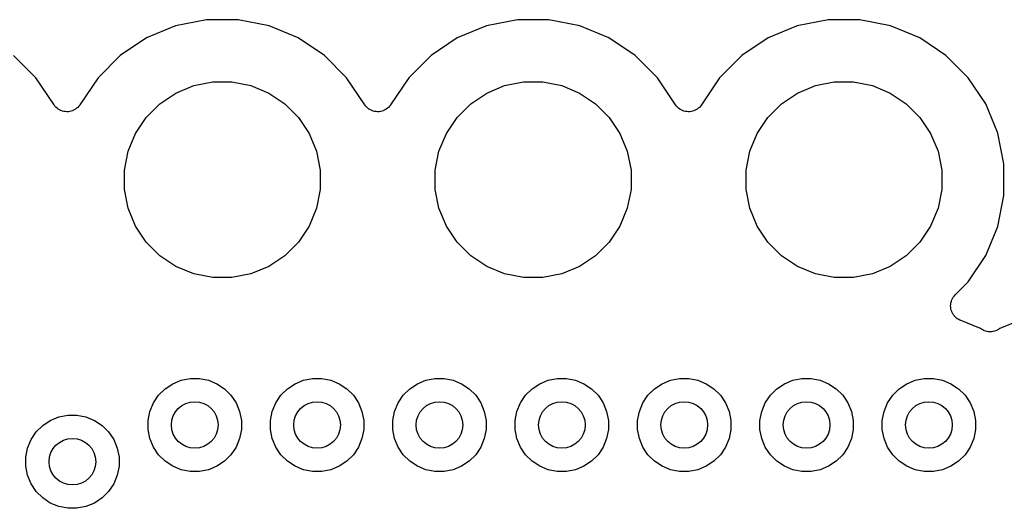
# Model space of a CAD drawing. Extents: x 1.14 to 3.55, y -2.64 to -1.26.
# Tile 11 of 15: x 2.94 to 3.25, y -2.22 to -2.06. Entities that reach past the tile are written whole.
import ezdxf

# ---------------------------------------------------------------- set-up
doc = ezdxf.new("R2010")
doc.units = 0
doc.header["$MEASUREMENT"] = 0
doc.layers.add('BLACK', color=7, linetype='CONTINUOUS')

msp = doc.modelspace()

# ---------------------------------------------------------------- linework, layer by layer
at = {"layer": 'BLACK', "linetype": 'CONTINUOUS'}
for p, q in [((2.98598, -2.06448), (2.97661, -2.06836)), ((2.99593, -2.0625), (2.98598, -2.06448)), ((3.00607, -2.0625), (2.99593, -2.0625)), ((3.01602, -2.06448), (3.00607, -2.0625)), ((3.02539, -2.06836), (3.01602, -2.06448)), ((3.08598, -2.06448), (3.07661, -2.06836)), ((3.09593, -2.0625), (3.08598, -2.06448)), ((3.10607, -2.0625), (3.09593, -2.0625)), ((3.11602, -2.06448), (3.10607, -2.0625)), ((3.12539, -2.06836), (3.11602, -2.06448)), ((3.18598, -2.06448), (3.17661, -2.06836)), ((3.19593, -2.0625), (3.18598, -2.06448)), ((3.20607, -2.0625), (3.19593, -2.0625)), ((3.21602, -2.06448), (3.20607, -2.0625)), ((3.22539, -2.06836), (3.21602, -2.06448)), ((2.97661, -2.06836), (2.96817, -2.074)), ((3.03383, -2.074), (3.02539, -2.06836)), ((3.07661, -2.06836), (3.06817, -2.074)), ((3.13383, -2.074), (3.12539, -2.06836)), ((3.17661, -2.06836), (3.16817, -2.074)), ((3.23383, -2.074), (3.22539, -2.06836)), ((2.941, -2.08117), (2.93383, -2.074)), ((2.96817, -2.074), (2.961, -2.08117)), ((3.041, -2.08117), (3.03383, -2.074)), ((3.06817, -2.074), (3.061, -2.08117)), ((3.141, -2.08117), (3.13383, -2.074)), ((3.16817, -2.074), (3.161, -2.08117)), ((3.241, -2.08117), (3.23383, -2.074)), ((2.94684, -2.08992), (2.941, -2.08117)), ((2.961, -2.08117), (2.95516, -2.08992)), ((3.04684, -2.08992), (3.041, -2.08117)), ((3.061, -2.08117), (3.05516, -2.08992)), ((3.14684, -2.08992), (3.141, -2.08117)), ((3.161, -2.08117), (3.15516, -2.08992)), ((3.24664, -2.08961), (3.241, -2.08117)), ((2.98608, -2.08609), (2.99181, -2.08371)), ((2.99181, -2.08371), (2.9979, -2.0825)), ((2.9979, -2.0825), (3.0041, -2.0825)), ((3.0041, -2.0825), (3.01019, -2.08371)), ((3.01019, -2.08371), (3.01592, -2.08609)), ((3.08608, -2.08609), (3.09181, -2.08371)), ((3.09181, -2.08371), (3.0979, -2.0825)), ((3.0979, -2.0825), (3.1041, -2.0825)), ((3.1041, -2.0825), (3.11019, -2.08371)), ((3.11019, -2.08371), (3.11592, -2.08609)), ((3.18608, -2.08609), (3.19181, -2.08371)), ((3.19181, -2.08371), (3.1979, -2.0825)), ((3.1979, -2.0825), (3.2041, -2.0825)), ((3.2041, -2.0825), (3.21019, -2.08371)), ((3.21019, -2.08371), (3.21592, -2.08609)), ((2.98092, -2.08954), (2.98608, -2.08609)), ((3.01592, -2.08609), (3.02108, -2.08954)), ((3.08092, -2.08954), (3.08608, -2.08609)), ((3.11592, -2.08609), (3.12108, -2.08954)), ((3.18092, -2.08954), (3.18608, -2.08609)), ((3.21592, -2.08609), (3.22108, -2.08954)), ((2.94714, -2.09029), (2.94684, -2.08992)), ((2.94744, -2.09065), (2.94714, -2.09029)), ((2.94745, -2.09066), (2.94744, -2.09065)), ((2.94746, -2.09067), (2.94745, -2.09066)), ((2.94783, -2.09097), (2.94746, -2.09067)), ((2.94819, -2.09128), (2.94783, -2.09097)), ((2.95449, -2.09072), (2.95411, -2.09102)), ((2.9545, -2.09071), (2.95449, -2.09072)), ((2.95451, -2.0907), (2.9545, -2.09071)), ((2.95481, -2.09034), (2.95451, -2.0907)), ((2.95512, -2.08998), (2.95481, -2.09034)), ((2.95513, -2.08995), (2.95512, -2.08998)), ((2.95516, -2.08992), (2.95513, -2.08995)), ((2.95513, -2.08995), (2.95513, -2.08995)), ((2.95513, -2.08995), (2.95513, -2.08995)), ((2.97654, -2.09392), (2.98092, -2.08954)), ((3.02108, -2.08954), (3.02546, -2.09392)), ((3.04714, -2.09029), (3.04684, -2.08992)), ((3.04744, -2.09065), (3.04714, -2.09029)), ((3.04745, -2.09066), (3.04744, -2.09065)), ((3.04746, -2.09067), (3.04745, -2.09066)), ((3.04783, -2.09097), (3.04746, -2.09067)), ((3.04819, -2.09128), (3.04783, -2.09097)), ((3.05449, -2.09072), (3.05411, -2.09102)), ((3.0545, -2.09071), (3.05449, -2.09072)), ((3.05451, -2.0907), (3.0545, -2.09071)), ((3.05481, -2.09034), (3.05451, -2.0907)), ((3.05512, -2.08998), (3.05481, -2.09034)), ((3.05513, -2.08995), (3.05512, -2.08998)), ((3.05516, -2.08992), (3.05513, -2.08995)), ((3.05513, -2.08995), (3.05513, -2.08995)), ((3.05513, -2.08995), (3.05513, -2.08995)), ((3.07654, -2.09392), (3.08092, -2.08954)), ((3.12108, -2.08954), (3.12546, -2.09392)), ((3.14714, -2.09029), (3.14684, -2.08992)), ((3.14744, -2.09065), (3.14714, -2.09029)), ((3.14745, -2.09066), (3.14744, -2.09065)), ((3.14746, -2.09067), (3.14745, -2.09066)), ((3.14783, -2.09097), (3.14746, -2.09067)), ((3.14819, -2.09128), (3.14783, -2.09097)), ((3.15449, -2.09072), (3.15411, -2.09102)), ((3.1545, -2.09071), (3.15449, -2.09072)), ((3.15451, -2.0907), (3.1545, -2.09071)), ((3.15481, -2.09034), (3.15451, -2.0907)), ((3.15512, -2.08998), (3.15481, -2.09034)), ((3.15513, -2.08995), (3.15512, -2.08998)), ((3.15516, -2.08992), (3.15513, -2.08995)), ((3.15513, -2.08995), (3.15513, -2.08995)), ((3.15513, -2.08995), (3.15513, -2.08995)), ((3.17654, -2.09392), (3.18092, -2.08954)), ((3.22108, -2.08954), (3.22546, -2.09392)), ((3.25052, -2.09898), (3.24664, -2.08961)), ((2.9482, -2.09128), (2.94819, -2.09128)), ((2.94821, -2.09129), (2.9482, -2.09128)), ((2.94863, -2.09152), (2.94821, -2.09129)), ((2.94905, -2.09174), (2.94863, -2.09152)), ((2.94906, -2.09175), (2.94905, -2.09174)), ((2.94907, -2.09175), (2.94906, -2.09175)), ((2.94953, -2.09189), (2.94907, -2.09175)), ((2.94998, -2.09204), (2.94953, -2.09189)), ((2.94999, -2.09204), (2.94998, -2.09204)), ((2.95001, -2.09204), (2.94999, -2.09204)), ((2.95048, -2.09209), (2.95001, -2.09204)), ((2.95095, -2.09214), (2.95048, -2.09209)), ((2.95097, -2.09214), (2.95095, -2.09214)), ((2.95098, -2.09214), (2.95097, -2.09214)), ((2.95145, -2.0921), (2.95098, -2.09214)), ((2.95192, -2.09205), (2.95145, -2.0921)), ((2.95194, -2.09205), (2.95192, -2.09205)), ((2.95195, -2.09205), (2.95194, -2.09205)), ((2.95241, -2.09191), (2.95195, -2.09205)), ((2.95286, -2.09178), (2.95241, -2.09191)), ((2.95287, -2.09177), (2.95286, -2.09178)), ((2.95289, -2.09177), (2.95287, -2.09177)), ((2.95331, -2.09155), (2.95289, -2.09177)), ((2.95373, -2.09133), (2.95331, -2.09155)), ((2.95374, -2.09132), (2.95373, -2.09133)), ((2.95375, -2.09132), (2.95374, -2.09132)), ((2.95411, -2.09102), (2.95375, -2.09132)), ((2.97309, -2.09908), (2.97654, -2.09392)), ((3.02546, -2.09392), (3.02891, -2.09908)), ((3.0482, -2.09128), (3.04819, -2.09128)), ((3.04821, -2.09129), (3.0482, -2.09128)), ((3.04863, -2.09152), (3.04821, -2.09129)), ((3.04905, -2.09174), (3.04863, -2.09152)), ((3.04906, -2.09175), (3.04905, -2.09174)), ((3.04907, -2.09175), (3.04906, -2.09175)), ((3.04953, -2.09189), (3.04907, -2.09175)), ((3.04998, -2.09204), (3.04953, -2.09189)), ((3.04999, -2.09204), (3.04998, -2.09204)), ((3.05001, -2.09204), (3.04999, -2.09204)), ((3.05048, -2.09209), (3.05001, -2.09204)), ((3.05095, -2.09214), (3.05048, -2.09209)), ((3.05097, -2.09214), (3.05095, -2.09214)), ((3.05098, -2.09214), (3.05097, -2.09214)), ((3.05145, -2.0921), (3.05098, -2.09214)), ((3.05192, -2.09205), (3.05145, -2.0921)), ((3.05194, -2.09205), (3.05192, -2.09205)), ((3.05195, -2.09205), (3.05194, -2.09205)), ((3.05241, -2.09191), (3.05195, -2.09205)), ((3.05286, -2.09178), (3.05241, -2.09191)), ((3.05287, -2.09177), (3.05286, -2.09178)), ((3.05289, -2.09177), (3.05287, -2.09177)), ((3.05331, -2.09155), (3.05289, -2.09177)), ((3.05373, -2.09133), (3.05331, -2.09155)), ((3.05374, -2.09132), (3.05373, -2.09133)), ((3.05375, -2.09132), (3.05374, -2.09132)), ((3.05411, -2.09102), (3.05375, -2.09132)), ((3.07309, -2.09908), (3.07654, -2.09392)), ((3.12546, -2.09392), (3.12891, -2.09908)), ((3.1482, -2.09128), (3.14819, -2.09128)), ((3.14821, -2.09129), (3.1482, -2.09128)), ((3.14863, -2.09152), (3.14821, -2.09129)), ((3.14905, -2.09174), (3.14863, -2.09152)), ((3.14906, -2.09175), (3.14905, -2.09174)), ((3.14907, -2.09175), (3.14906, -2.09175)), ((3.14953, -2.09189), (3.14907, -2.09175)), ((3.14998, -2.09204), (3.14953, -2.09189)), ((3.14999, -2.09204), (3.14998, -2.09204)), ((3.15001, -2.09204), (3.14999, -2.09204)), ((3.15048, -2.09209), (3.15001, -2.09204)), ((3.15095, -2.09214), (3.15048, -2.09209)), ((3.15097, -2.09214), (3.15095, -2.09214)), ((3.15098, -2.09214), (3.15097, -2.09214)), ((3.15145, -2.0921), (3.15098, -2.09214)), ((3.15192, -2.09205), (3.15145, -2.0921)), ((3.15194, -2.09205), (3.15192, -2.09205)), ((3.15195, -2.09205), (3.15194, -2.09205)), ((3.15241, -2.09191), (3.15195, -2.09205)), ((3.15286, -2.09178), (3.15241, -2.09191)), ((3.15287, -2.09177), (3.15286, -2.09178)), ((3.15289, -2.09177), (3.15287, -2.09177)), ((3.15331, -2.09155), (3.15289, -2.09177)), ((3.15373, -2.09133), (3.15331, -2.09155)), ((3.15374, -2.09132), (3.15373, -2.09133)), ((3.15375, -2.09132), (3.15374, -2.09132)), ((3.15411, -2.09102), (3.15375, -2.09132)), ((3.17309, -2.09908), (3.17654, -2.09392)), ((3.22546, -2.09392), (3.22891, -2.09908)), ((2.97071, -2.10481), (2.97309, -2.09908)), ((3.02891, -2.09908), (3.03129, -2.10481)), ((3.07071, -2.10481), (3.07309, -2.09908)), ((3.12891, -2.09908), (3.13129, -2.10481)), ((3.17071, -2.10481), (3.17309, -2.09908)), ((3.22891, -2.09908), (3.23129, -2.10481)), ((3.2525, -2.10893), (3.25052, -2.09898)), ((2.9695, -2.1109), (2.97071, -2.10481)), ((3.03129, -2.10481), (3.0325, -2.1109)), ((3.0695, -2.1109), (3.07071, -2.10481)), ((3.13129, -2.10481), (3.1325, -2.1109)), ((3.1695, -2.1109), (3.17071, -2.10481)), ((3.23129, -2.10481), (3.2325, -2.1109)), ((3.2525, -2.11907), (3.2525, -2.10893)), ((2.9695, -2.1171), (2.9695, -2.1109)), ((3.0325, -2.1109), (3.0325, -2.1171)), ((3.0695, -2.1171), (3.0695, -2.1109)), ((3.1325, -2.1109), (3.1325, -2.1171)), ((3.1695, -2.1171), (3.1695, -2.1109)), ((3.2325, -2.1109), (3.2325, -2.1171)), ((2.97071, -2.12319), (2.9695, -2.1171)), ((3.0325, -2.1171), (3.03129, -2.12319)), ((3.07071, -2.12319), (3.0695, -2.1171)), ((3.1325, -2.1171), (3.13129, -2.12319)), ((3.17071, -2.12319), (3.1695, -2.1171)), ((3.2325, -2.1171), (3.23129, -2.12319)), ((3.25052, -2.12902), (3.2525, -2.11907)), ((2.97309, -2.12892), (2.97071, -2.12319)), ((3.03129, -2.12319), (3.02891, -2.12892)), ((3.07309, -2.12892), (3.07071, -2.12319)), ((3.13129, -2.12319), (3.12891, -2.12892)), ((3.17309, -2.12892), (3.17071, -2.12319)), ((3.23129, -2.12319), (3.22891, -2.12892)), ((2.97654, -2.13408), (2.97309, -2.12892)), ((3.02891, -2.12892), (3.02546, -2.13408)), ((3.07654, -2.13408), (3.07309, -2.12892)), ((3.12891, -2.12892), (3.12546, -2.13408)), ((3.17654, -2.13408), (3.17309, -2.12892)), ((3.22891, -2.12892), (3.22546, -2.13408)), ((3.24664, -2.13839), (3.25052, -2.12902)), ((2.98092, -2.13846), (2.97654, -2.13408)), ((3.02546, -2.13408), (3.02108, -2.13846)), ((3.08092, -2.13846), (3.07654, -2.13408)), ((3.12546, -2.13408), (3.12108, -2.13846)), ((3.18092, -2.13846), (3.17654, -2.13408)), ((3.22546, -2.13408), (3.22108, -2.13846)), ((2.98608, -2.14191), (2.98092, -2.13846)), ((3.02108, -2.13846), (3.01592, -2.14191)), ((3.08608, -2.14191), (3.08092, -2.13846)), ((3.12108, -2.13846), (3.11592, -2.14191)), ((3.18608, -2.14191), (3.18092, -2.13846)), ((3.22108, -2.13846), (3.21592, -2.14191)), ((3.241, -2.14683), (3.24664, -2.13839)), ((2.99181, -2.14429), (2.98608, -2.14191)), ((2.9979, -2.1455), (2.99181, -2.14429)), ((3.01019, -2.14429), (3.0041, -2.1455)), ((3.01592, -2.14191), (3.01019, -2.14429)), ((3.09181, -2.14429), (3.08608, -2.14191)), ((3.0979, -2.1455), (3.09181, -2.14429)), ((3.11019, -2.14429), (3.1041, -2.1455)), ((3.11592, -2.14191), (3.11019, -2.14429)), ((3.19181, -2.14429), (3.18608, -2.14191)), ((3.1979, -2.1455), (3.19181, -2.14429)), ((3.21019, -2.14429), (3.2041, -2.1455)), ((3.21592, -2.14191), (3.21019, -2.14429)), ((3.0041, -2.1455), (2.9979, -2.1455)), ((3.1041, -2.1455), (3.0979, -2.1455)), ((3.2041, -2.1455), (3.1979, -2.1455)), ((3.23678, -2.15104), (3.241, -2.14683)), ((3.23648, -2.15141), (3.23678, -2.15104)), ((3.23532, -2.15453), (3.23537, -2.15406)), ((3.23537, -2.15406), (3.23542, -2.15359)), ((3.23542, -2.15356), (3.23557, -2.15311)), ((3.23542, -2.15358), (3.23542, -2.15356)), ((3.23542, -2.15359), (3.23542, -2.15358)), ((3.23557, -2.15311), (3.2357, -2.15266)), ((3.2357, -2.15266), (3.23571, -2.15264)), ((3.23571, -2.15263), (3.23594, -2.15221)), ((3.23571, -2.15264), (3.23571, -2.15263)), ((3.23594, -2.15221), (3.23617, -2.1518)), ((3.23617, -2.15179), (3.23618, -2.15177)), ((3.23617, -2.1518), (3.23617, -2.15179)), ((3.23618, -2.15177), (3.23648, -2.15141)), ((3.23532, -2.15455), (3.23532, -2.15453)), ((3.23532, -2.15456), (3.23532, -2.15455)), ((3.23536, -2.15503), (3.23532, -2.15456)), ((3.23541, -2.15551), (3.23536, -2.15503)), ((3.23541, -2.15552), (3.23541, -2.15551)), ((3.23541, -2.15553), (3.23541, -2.15552)), ((3.23555, -2.15598), (3.23541, -2.15553)), ((3.23568, -2.15644), (3.23555, -2.15598)), ((3.23569, -2.15645), (3.23568, -2.15644)), ((3.23569, -2.15647), (3.23569, -2.15645)), ((3.23591, -2.15689), (3.23569, -2.15647)), ((3.23613, -2.15731), (3.23591, -2.15689)), ((3.23614, -2.15732), (3.23613, -2.15731)), ((3.23615, -2.15733), (3.23614, -2.15732)), ((3.23645, -2.1577), (3.23615, -2.15733)), ((3.23674, -2.15807), (3.23645, -2.1577)), ((3.23675, -2.15808), (3.23674, -2.15807)), ((3.23676, -2.15809), (3.23675, -2.15808)), ((3.23712, -2.15839), (3.23676, -2.15809)), ((3.23749, -2.1587), (3.23712, -2.15839)), ((3.2375, -2.1587), (3.23749, -2.1587)), ((3.23751, -2.15871), (3.2375, -2.1587)), ((3.23793, -2.15894), (3.23751, -2.15871)), ((3.23834, -2.15917), (3.23793, -2.15894)), ((3.23837, -2.15918), (3.23834, -2.15917)), ((3.23841, -2.1592), (3.23837, -2.15918)), ((3.23837, -2.15918), (3.23837, -2.15918)), ((3.23837, -2.15918), (3.23837, -2.15918)), ((3.24493, -2.1619), (3.23841, -2.1592)), ((3.25751, -2.15926), (3.25114, -2.1619)), ((3.24525, -2.16212), (3.24493, -2.1619)), ((3.24567, -2.16234), (3.24525, -2.16212)), ((3.24607, -2.16256), (3.24567, -2.16234)), ((3.24609, -2.16257), (3.24607, -2.16256)), ((3.24611, -2.16258), (3.24609, -2.16257)), ((3.24656, -2.16271), (3.24611, -2.16258)), ((3.247, -2.16285), (3.24656, -2.16271)), ((3.24703, -2.16285), (3.247, -2.16285)), ((3.24705, -2.16286), (3.24703, -2.16285)), ((3.24751, -2.16291), (3.24705, -2.16286)), ((3.24797, -2.16296), (3.24751, -2.16291)), ((3.248, -2.16296), (3.24797, -2.16296)), ((3.24802, -2.16296), (3.248, -2.16296)), ((3.24848, -2.16291), (3.24802, -2.16296)), ((3.24895, -2.16287), (3.24848, -2.16291)), ((3.24897, -2.16287), (3.24895, -2.16287)), ((3.24899, -2.16287), (3.24897, -2.16287)), ((3.24944, -2.16273), (3.24899, -2.16287)), ((3.24988, -2.1626), (3.24944, -2.16273)), ((3.2499, -2.16259), (3.24988, -2.1626)), ((3.24992, -2.16259), (3.2499, -2.16259)), ((3.25034, -2.16237), (3.24992, -2.16259)), ((3.25075, -2.16215), (3.25034, -2.16237)), ((3.25079, -2.16213), (3.25075, -2.16215)), ((3.25081, -2.16212), (3.25079, -2.16213)), ((3.25079, -2.16213), (3.25079, -2.16213)), ((3.25079, -2.16213), (3.25079, -2.16213)), ((3.25114, -2.1619), (3.25081, -2.16212)), ((2.98256, -2.18126), (2.98502, -2.17962)), ((2.98502, -2.17962), (2.98775, -2.17849)), ((2.98775, -2.17849), (2.99065, -2.17791)), ((2.99065, -2.17791), (2.9936, -2.17791)), ((2.9936, -2.17791), (2.9965, -2.17849)), ((2.9965, -2.17849), (2.99923, -2.17962)), ((2.99923, -2.17962), (3.00169, -2.18126)), ((3.02193, -2.18126), (3.02439, -2.17962)), ((3.02439, -2.17962), (3.02712, -2.17849)), ((3.02712, -2.17849), (3.03002, -2.17791)), ((3.03002, -2.17791), (3.03297, -2.17791)), ((3.03297, -2.17791), (3.03587, -2.17849)), ((3.03587, -2.17849), (3.0386, -2.17962)), ((3.0386, -2.17962), (3.04106, -2.18126)), ((3.0613, -2.18126), (3.06376, -2.17962)), ((3.06376, -2.17962), (3.06649, -2.17849)), ((3.06649, -2.17849), (3.06939, -2.17791)), ((3.06939, -2.17791), (3.07234, -2.17791)), ((3.07234, -2.17791), (3.07524, -2.17849)), ((3.07524, -2.17849), (3.07797, -2.17962)), ((3.07797, -2.17962), (3.08043, -2.18126)), ((3.10067, -2.18126), (3.10313, -2.17962)), ((3.10313, -2.17962), (3.10586, -2.17849)), ((3.10586, -2.17849), (3.10876, -2.17791)), ((3.10876, -2.17791), (3.11171, -2.17791)), ((3.11171, -2.17791), (3.11461, -2.17849)), ((3.11461, -2.17849), (3.11734, -2.17962)), ((3.11734, -2.17962), (3.1198, -2.18126)), ((3.14004, -2.18126), (3.1425, -2.17962)), ((3.1425, -2.17962), (3.14523, -2.17849)), ((3.14523, -2.17849), (3.14813, -2.17791)), ((3.14813, -2.17791), (3.15108, -2.17791)), ((3.15108, -2.17791), (3.15398, -2.17849)), ((3.15398, -2.17849), (3.15671, -2.17962)), ((3.15671, -2.17962), (3.15917, -2.18126)), ((3.17941, -2.18126), (3.18187, -2.17962)), ((3.18187, -2.17962), (3.1846, -2.17849)), ((3.1846, -2.17849), (3.1875, -2.17791)), ((3.1875, -2.17791), (3.19045, -2.17791)), ((3.19045, -2.17791), (3.19335, -2.17849)), ((3.19335, -2.17849), (3.19608, -2.17962)), ((3.19608, -2.17962), (3.19854, -2.18126)), ((3.21878, -2.18126), (3.22124, -2.17962)), ((3.22124, -2.17962), (3.22397, -2.17849)), ((3.22397, -2.17849), (3.22687, -2.17791)), ((3.22687, -2.17791), (3.22982, -2.17791)), ((3.22982, -2.17791), (3.23272, -2.17849)), ((3.23272, -2.17849), (3.23545, -2.17962)), ((3.23545, -2.17962), (3.23791, -2.18126)), ((2.98047, -2.18335), (2.98256, -2.18126)), ((3.00169, -2.18126), (3.00378, -2.18335)), ((3.01984, -2.18335), (3.02193, -2.18126)), ((3.04106, -2.18126), (3.04315, -2.18335)), ((3.05921, -2.18335), (3.0613, -2.18126)), ((3.08043, -2.18126), (3.08252, -2.18335)), ((3.09858, -2.18335), (3.10067, -2.18126)), ((3.1198, -2.18126), (3.12189, -2.18335)), ((3.13796, -2.18335), (3.14004, -2.18126)), ((3.15917, -2.18126), (3.16126, -2.18335)), ((3.17733, -2.18335), (3.17941, -2.18126)), ((3.19854, -2.18126), (3.20063, -2.18335)), ((3.2167, -2.18335), (3.21878, -2.18126)), ((3.23791, -2.18126), (3.24, -2.18335)), ((2.9777, -2.18854), (2.97883, -2.18581)), ((2.97883, -2.18581), (2.98047, -2.18335)), ((3.00378, -2.18335), (3.00542, -2.18581)), ((3.00542, -2.18581), (3.00655, -2.18854)), ((3.01707, -2.18854), (3.0182, -2.18581)), ((3.0182, -2.18581), (3.01984, -2.18335)), ((3.04315, -2.18335), (3.04479, -2.18581)), ((3.04479, -2.18581), (3.04592, -2.18854)), ((3.05644, -2.18854), (3.05757, -2.18581)), ((3.05757, -2.18581), (3.05921, -2.18335)), ((3.08252, -2.18335), (3.08416, -2.18581)), ((3.08416, -2.18581), (3.08529, -2.18854)), ((3.09581, -2.18854), (3.09694, -2.18581)), ((3.09694, -2.18581), (3.09858, -2.18335)), ((3.12189, -2.18335), (3.12353, -2.18581)), ((3.12353, -2.18581), (3.12466, -2.18854)), ((3.13518, -2.18854), (3.13631, -2.18581)), ((3.13631, -2.18581), (3.13796, -2.18335)), ((3.16126, -2.18335), (3.1629, -2.18581)), ((3.1629, -2.18581), (3.16403, -2.18854)), ((3.17455, -2.18854), (3.17568, -2.18581)), ((3.17568, -2.18581), (3.17733, -2.18335)), ((3.20063, -2.18335), (3.20227, -2.18581)), ((3.20227, -2.18581), (3.2034, -2.18854)), ((3.21392, -2.18854), (3.21505, -2.18581)), ((3.21505, -2.18581), (3.2167, -2.18335)), ((3.24, -2.18335), (3.24164, -2.18581)), ((3.24164, -2.18581), (3.24277, -2.18854)), ((2.97713, -2.19144), (2.9777, -2.18854)), ((3.00655, -2.18854), (3.00713, -2.19144)), ((3.0165, -2.19144), (3.01707, -2.18854)), ((3.04592, -2.18854), (3.0465, -2.19144)), ((3.05587, -2.19144), (3.05644, -2.18854)), ((3.08529, -2.18854), (3.08587, -2.19144)), ((3.09524, -2.19144), (3.09581, -2.18854)), ((3.12466, -2.18854), (3.12524, -2.19144)), ((3.13461, -2.19144), (3.13518, -2.18854)), ((3.16403, -2.18854), (3.16461, -2.19144)), ((3.17398, -2.19144), (3.17455, -2.18854)), ((3.2034, -2.18854), (3.20398, -2.19144)), ((3.21335, -2.19144), (3.21392, -2.18854)), ((3.24277, -2.18854), (3.24335, -2.19144)), ((2.94319, -2.19307), (2.94565, -2.19143)), ((2.94565, -2.19143), (2.94838, -2.1903)), ((2.94838, -2.1903), (2.95128, -2.18972)), ((2.95128, -2.18972), (2.95423, -2.18972)), ((2.95423, -2.18972), (2.95713, -2.1903)), ((2.95713, -2.1903), (2.95986, -2.19143)), ((2.95986, -2.19143), (2.96232, -2.19307)), ((2.97713, -2.19439), (2.97713, -2.19144)), ((3.00713, -2.19144), (3.00713, -2.19439)), ((3.0165, -2.19439), (3.0165, -2.19144)), ((3.0465, -2.19144), (3.0465, -2.19439)), ((3.05587, -2.19439), (3.05587, -2.19144)), ((3.08587, -2.19144), (3.08587, -2.19439)), ((3.09524, -2.19439), (3.09524, -2.19144)), ((3.12524, -2.19144), (3.12524, -2.19439)), ((3.13461, -2.19439), (3.13461, -2.19144)), ((3.16461, -2.19144), (3.16461, -2.19439)), ((3.17398, -2.19439), (3.17398, -2.19144)), ((3.20398, -2.19144), (3.20398, -2.19439)), ((3.21335, -2.19439), (3.21335, -2.19144)), ((3.24335, -2.19144), (3.24335, -2.19439)), ((2.93946, -2.19762), (2.9411, -2.19516)), ((2.9411, -2.19516), (2.94319, -2.19307)), ((2.96232, -2.19307), (2.96441, -2.19516)), ((2.96441, -2.19516), (2.96605, -2.19762)), ((2.9777, -2.19729), (2.97713, -2.19439)), ((3.00713, -2.19439), (3.00655, -2.19729)), ((3.01707, -2.19729), (3.0165, -2.19439)), ((3.0465, -2.19439), (3.04592, -2.19729)), ((3.05644, -2.19729), (3.05587, -2.19439)), ((3.08587, -2.19439), (3.08529, -2.19729)), ((3.09581, -2.19729), (3.09524, -2.19439)), ((3.12524, -2.19439), (3.12466, -2.19729)), ((3.13518, -2.19729), (3.13461, -2.19439)), ((3.16461, -2.19439), (3.16403, -2.19729)), ((3.17455, -2.19729), (3.17398, -2.19439)), ((3.20398, -2.19439), (3.2034, -2.19729)), ((3.21392, -2.19729), (3.21335, -2.19439)), ((3.24335, -2.19439), (3.24277, -2.19729)), ((2.93833, -2.20035), (2.93946, -2.19762)), ((2.96605, -2.19762), (2.96718, -2.20035)), ((2.97883, -2.20002), (2.9777, -2.19729)), ((3.00655, -2.19729), (3.00542, -2.20002)), ((3.0182, -2.20002), (3.01707, -2.19729)), ((3.04592, -2.19729), (3.04479, -2.20002)), ((3.05757, -2.20002), (3.05644, -2.19729)), ((3.08529, -2.19729), (3.08416, -2.20002)), ((3.09694, -2.20002), (3.09581, -2.19729)), ((3.12466, -2.19729), (3.12353, -2.20002)), ((3.13631, -2.20002), (3.13518, -2.19729)), ((3.16403, -2.19729), (3.1629, -2.20002)), ((3.17568, -2.20002), (3.17455, -2.19729)), ((3.2034, -2.19729), (3.20227, -2.20002)), ((3.21505, -2.20002), (3.21392, -2.19729)), ((3.24277, -2.19729), (3.24164, -2.20002)), ((2.93776, -2.20325), (2.93833, -2.20035)), ((2.96718, -2.20035), (2.96776, -2.20325)), ((2.98047, -2.20248), (2.97883, -2.20002)), ((3.00542, -2.20002), (3.00378, -2.20248)), ((3.01984, -2.20248), (3.0182, -2.20002)), ((3.04479, -2.20002), (3.04315, -2.20248)), ((3.05921, -2.20248), (3.05757, -2.20002)), ((3.08416, -2.20002), (3.08252, -2.20248)), ((3.09858, -2.20248), (3.09694, -2.20002)), ((3.12353, -2.20002), (3.12189, -2.20248)), ((3.13796, -2.20248), (3.13631, -2.20002)), ((3.1629, -2.20002), (3.16126, -2.20248)), ((3.17733, -2.20248), (3.17568, -2.20002)), ((3.20227, -2.20002), (3.20063, -2.20248)), ((3.2167, -2.20248), (3.21505, -2.20002)), ((3.24164, -2.20002), (3.24, -2.20248)), ((2.93776, -2.2062), (2.93776, -2.20325)), ((2.96776, -2.20325), (2.96776, -2.2062)), ((2.98256, -2.20456), (2.98047, -2.20248)), ((2.98502, -2.20621), (2.98256, -2.20456)), ((3.00169, -2.20456), (2.99923, -2.20621)), ((3.00378, -2.20248), (3.00169, -2.20456)), ((3.02193, -2.20456), (3.01984, -2.20248)), ((3.02439, -2.20621), (3.02193, -2.20456)), ((3.04106, -2.20456), (3.0386, -2.20621)), ((3.04315, -2.20248), (3.04106, -2.20456)), ((3.0613, -2.20456), (3.05921, -2.20248)), ((3.06376, -2.20621), (3.0613, -2.20456)), ((3.08043, -2.20456), (3.07797, -2.20621)), ((3.08252, -2.20248), (3.08043, -2.20456)), ((3.10067, -2.20456), (3.09858, -2.20248)), ((3.10313, -2.20621), (3.10067, -2.20456)), ((3.1198, -2.20456), (3.11734, -2.20621)), ((3.12189, -2.20248), (3.1198, -2.20456)), ((3.14004, -2.20456), (3.13796, -2.20248)), ((3.1425, -2.20621), (3.14004, -2.20456)), ((3.15917, -2.20456), (3.15671, -2.20621)), ((3.16126, -2.20248), (3.15917, -2.20456)), ((3.17941, -2.20456), (3.17733, -2.20248)), ((3.18187, -2.20621), (3.17941, -2.20456)), ((3.19854, -2.20456), (3.19608, -2.20621)), ((3.20063, -2.20248), (3.19854, -2.20456)), ((3.21878, -2.20456), (3.2167, -2.20248)), ((3.22124, -2.20621), (3.21878, -2.20456)), ((3.23791, -2.20456), (3.23545, -2.20621)), ((3.24, -2.20248), (3.23791, -2.20456)), ((2.93833, -2.2091), (2.93776, -2.2062)), ((2.96776, -2.2062), (2.96718, -2.2091)), ((2.98775, -2.20734), (2.98502, -2.20621)), ((2.99065, -2.20791), (2.98775, -2.20734)), ((2.9936, -2.20791), (2.99065, -2.20791)), ((2.9965, -2.20734), (2.9936, -2.20791)), ((2.99923, -2.20621), (2.9965, -2.20734)), ((3.02712, -2.20734), (3.02439, -2.20621)), ((3.03002, -2.20791), (3.02712, -2.20734)), ((3.03297, -2.20791), (3.03002, -2.20791)), ((3.03587, -2.20734), (3.03297, -2.20791)), ((3.0386, -2.20621), (3.03587, -2.20734)), ((3.06649, -2.20734), (3.06376, -2.20621)), ((3.06939, -2.20791), (3.06649, -2.20734)), ((3.07234, -2.20791), (3.06939, -2.20791)), ((3.07524, -2.20734), (3.07234, -2.20791)), ((3.07797, -2.20621), (3.07524, -2.20734)), ((3.10586, -2.20734), (3.10313, -2.20621)), ((3.10876, -2.20791), (3.10586, -2.20734)), ((3.11171, -2.20791), (3.10876, -2.20791)), ((3.11461, -2.20734), (3.11171, -2.20791)), ((3.11734, -2.20621), (3.11461, -2.20734)), ((3.14523, -2.20734), (3.1425, -2.20621)), ((3.14813, -2.20791), (3.14523, -2.20734)), ((3.15108, -2.20791), (3.14813, -2.20791)), ((3.15398, -2.20734), (3.15108, -2.20791)), ((3.15671, -2.20621), (3.15398, -2.20734)), ((3.1846, -2.20734), (3.18187, -2.20621)), ((3.1875, -2.20791), (3.1846, -2.20734)), ((3.19045, -2.20791), (3.1875, -2.20791)), ((3.19335, -2.20734), (3.19045, -2.20791)), ((3.19608, -2.20621), (3.19335, -2.20734)), ((3.22397, -2.20734), (3.22124, -2.20621)), ((3.22687, -2.20791), (3.22397, -2.20734)), ((3.22982, -2.20791), (3.22687, -2.20791)), ((3.23272, -2.20734), (3.22982, -2.20791)), ((3.23545, -2.20621), (3.23272, -2.20734)), ((2.93946, -2.21183), (2.93833, -2.2091)), ((2.96718, -2.2091), (2.96605, -2.21183)), ((2.9411, -2.21429), (2.93946, -2.21183)), ((2.94319, -2.21638), (2.9411, -2.21429)), ((2.96441, -2.21429), (2.96232, -2.21638)), ((2.96605, -2.21183), (2.96441, -2.21429)), ((2.94565, -2.21802), (2.94319, -2.21638)), ((2.96232, -2.21638), (2.95986, -2.21802)), ((2.94838, -2.21915), (2.94565, -2.21802)), ((2.95128, -2.21972), (2.94838, -2.21915)), ((2.95423, -2.21972), (2.95128, -2.21972)), ((2.95713, -2.21915), (2.95423, -2.21972)), ((2.95986, -2.21802), (2.95713, -2.21915))]:
    msp.add_line(p, q, dxfattribs=at)
at = {"layer": 'BLACK'}
for centre in [(2.99213, -2.19291), (3.0315, -2.19291), (3.07087, -2.19291), (3.11024, -2.19291), (3.14961, -2.19291), (3.18898, -2.19291), (3.22835, -2.19291), (2.95276, -2.20472)]:
    msp.add_circle(centre, 0.0075, dxfattribs=at)

doc.saveas('drawing.dxf')
